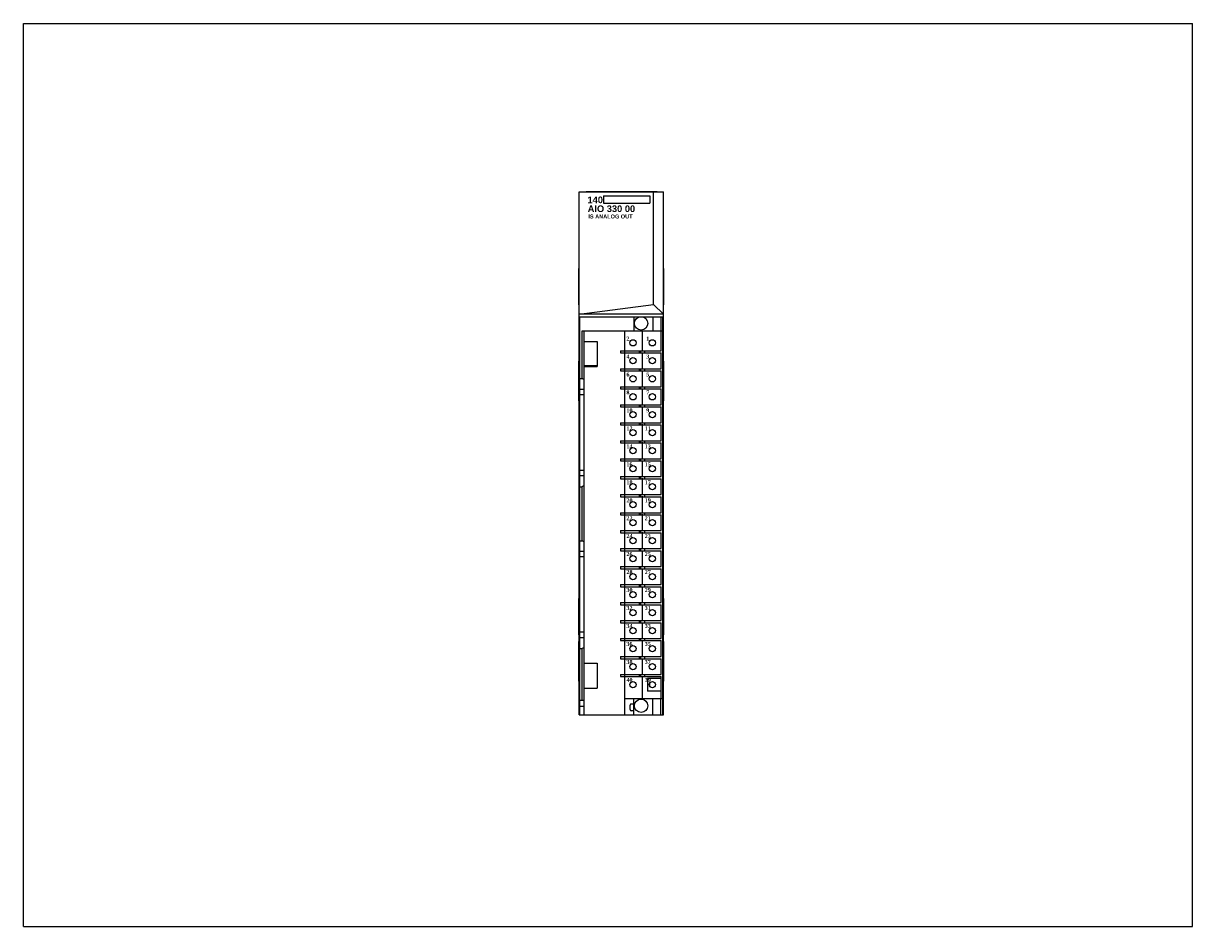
# Model space of a CAD drawing. Extents: x 0 to 22, y 0 to 27.4.
import ezdxf

# ---------------------------------------------------------------- set-up
doc = ezdxf.new("R2010")
doc.units = 0
doc.header["$LTSCALE"] = 1.21
doc.header["$MEASUREMENT"] = 0
doc.layers.get('0').update_dxf_attribs({"linetype": 'CONTINUOUS'})

msp = doc.modelspace()

# ---------------------------------------------------------------- linework, layer by layer
for p, q in [((0, 0), (0, 17)), ((0, 17), (22, 17)), ((22, 0), (22, 17)), ((10.458, 3.989), (10.458, 13.832)), ((10.458, 13.832), (12.046, 13.832)), ((10.588, 13.832), (10.588, 13.837)), ((10.588, 13.837), (11.927, 13.837)), ((10.917, 13.753), (10.917, 13.618)), ((10.917, 13.753), (11.786, 13.753)), ((11.786, 13.753), (11.786, 13.617)), ((11.859, 11.711), (11.859, 13.832)), ((11.927, 13.832), (11.927, 13.837)), ((12.046, 3.989), (12.046, 13.832)), ((10.917, 13.617), (11.786, 13.617)), ((10.452, 11.7), (10.452, 12.389)), ((10.458, 12.389), (10.452, 12.389)), ((12.046, 12.389), (12.052, 12.389)), ((12.052, 11.7), (12.052, 12.389)), ((10.458, 11.7), (10.452, 11.7)), ((10.458, 11.524), (11.859, 11.711)), ((11.859, 11.711), (12.046, 11.524)), ((12.046, 11.7), (12.052, 11.7)), ((12.046, 11.524), (10.458, 11.524)), ((10.472, 3.989), (10.472, 11.479)), ((10.472, 11.479), (11.616, 11.479)), ((11.486, 11.479), (11.486, 11.212)), ((11.63, 11.479), (12.041, 11.479)), ((11.845, 11.479), (11.845, 11.212)), ((11.994, 11.479), (11.994, 11.212)), ((12.033, 11.212), (12.033, 11.479)), ((12.042, 11.459), (12.041, 11.479)), ((12.042, 3.989), (12.042, 11.459)), ((11.647, 10.847), (11.647, 11.221)), ((10.512, 10.315), (10.512, 11.212)), ((10.512, 11.212), (12.033, 11.212)), ((10.551, 3.989), (10.551, 11.212)), ((10.551, 11.015), (10.797, 11.015)), ((10.797, 11.015), (10.797, 10.543)), ((11.317, 10.839), (11.317, 11.212)), ((12.002, 10.839), (12.002, 11.212)), ((12.034, 4.291), (12.034, 11.212)), ((11.235, 10.839), (11.235, 10.799)), ((11.235, 10.839), (12.002, 10.839)), ((11.235, 10.799), (12.002, 10.799)), ((11.313, 10.839), (11.313, 10.799)), ((11.317, 10.5), (11.317, 10.799)), ((11.589, 10.839), (11.589, 10.799)), ((11.609, 10.839), (11.609, 10.799)), ((11.647, 10.509), (11.647, 10.808)), ((11.687, 10.839), (11.687, 10.799)), ((12.002, 10.5), (12.002, 10.799)), ((10.451, 9.895), (10.451, 10.645)), ((10.451, 10.645), (10.458, 10.645)), ((10.456, 9.895), (10.456, 10.645)), ((12.046, 10.645), (12.051, 10.645)), ((12.051, 9.895), (12.051, 10.645)), ((10.451, 10.52), (10.456, 10.52)), ((10.787, 10.552), (10.551, 10.552)), ((10.551, 10.543), (10.797, 10.543)), ((10.787, 10.552), (10.787, 10.543)), ((11.235, 10.5), (11.235, 10.461)), ((11.235, 10.5), (12.002, 10.5)), ((11.235, 10.461), (12.002, 10.461)), ((11.313, 10.5), (11.313, 10.461)), ((11.317, 10.161), (11.317, 10.461)), ((11.589, 10.5), (11.589, 10.461)), ((11.609, 10.5), (11.609, 10.461)), ((11.647, 10.17), (11.647, 10.469)), ((11.687, 10.5), (11.687, 10.461)), ((12.002, 10.161), (12.002, 10.461)), ((12.046, 10.52), (12.051, 10.52)), ((10.472, 10.315), (10.512, 10.315)), ((10.551, 10.293), (10.512, 10.315)), ((11.235, 10.161), (11.235, 10.122)), ((11.235, 10.161), (12.002, 10.161)), ((11.235, 10.122), (12.002, 10.122)), ((11.313, 10.161), (11.313, 10.122)), ((11.317, 9.823), (11.317, 10.122)), ((11.589, 10.161), (11.589, 10.122)), ((11.609, 10.161), (11.609, 10.122)), ((11.647, 9.832), (11.647, 10.131)), ((11.687, 10.161), (11.687, 10.122)), ((12.002, 9.823), (12.002, 10.122)), ((10.451, 10.02), (10.456, 10.02)), ((10.551, 10.111), (10.472, 10.111)), ((10.551, 10.009), (10.472, 10.009)), ((12.046, 10.02), (12.051, 10.02)), ((10.451, 9.895), (10.458, 9.895)), ((11.235, 9.823), (11.235, 9.783)), ((11.235, 9.823), (12.002, 9.823)), ((11.235, 9.783), (12.002, 9.783)), ((11.313, 9.823), (11.313, 9.783)), ((11.317, 9.484), (11.317, 9.783)), ((11.589, 9.823), (11.589, 9.783)), ((11.609, 9.823), (11.609, 9.783)), ((11.647, 9.493), (11.647, 9.792)), ((11.687, 9.823), (11.687, 9.783)), ((12.002, 9.484), (12.002, 9.783)), ((12.051, 9.895), (12.046, 9.895)), ((11.235, 9.484), (11.235, 9.445)), ((11.235, 9.484), (12.002, 9.484)), ((11.313, 9.484), (11.313, 9.445)), ((11.589, 9.484), (11.589, 9.445)), ((11.609, 9.484), (11.609, 9.445)), ((11.687, 9.484), (11.687, 9.445)), ((11.235, 9.445), (12.002, 9.445)), ((11.317, 9.146), (11.317, 9.445)), ((11.647, 9.154), (11.647, 9.454)), ((12.002, 9.146), (12.002, 9.445)), ((11.235, 9.146), (11.235, 9.106)), ((11.235, 9.146), (12.002, 9.146)), ((11.235, 9.106), (12.002, 9.106)), ((11.313, 9.146), (11.313, 9.106)), ((11.317, 8.807), (11.317, 9.106)), ((11.589, 9.146), (11.589, 9.106)), ((11.609, 9.146), (11.609, 9.106)), ((11.647, 8.816), (11.647, 9.115)), ((11.687, 9.146), (11.687, 9.106)), ((12.002, 8.807), (12.002, 9.106)), ((11.235, 8.807), (11.235, 8.768)), ((11.235, 8.807), (12.002, 8.807)), ((11.313, 8.807), (11.313, 8.768)), ((11.589, 8.807), (11.589, 8.768)), ((11.609, 8.807), (11.609, 8.768)), ((11.687, 8.807), (11.687, 8.768)), ((10.551, 8.586), (10.472, 8.586)), ((11.235, 8.768), (12.002, 8.768)), ((11.317, 8.469), (11.317, 8.768)), ((11.647, 8.477), (11.647, 8.776)), ((12.002, 8.469), (12.002, 8.768)), ((10.551, 8.484), (10.472, 8.484)), ((11.235, 8.469), (12.002, 8.469)), ((11.235, 8.469), (11.235, 8.429)), ((11.235, 8.429), (12.002, 8.429)), ((11.313, 8.469), (11.313, 8.429)), ((11.317, 8.13), (11.317, 8.429)), ((11.589, 8.469), (11.589, 8.429)), ((11.609, 8.469), (11.609, 8.429)), ((11.647, 8.139), (11.647, 8.438)), ((11.687, 8.469), (11.687, 8.429)), ((12.002, 8.13), (12.002, 8.429)), ((10.472, 8.28), (10.512, 8.28)), ((10.551, 8.302), (10.512, 8.28)), ((10.512, 7.264), (10.512, 8.28)), ((11.235, 8.13), (12.002, 8.13)), ((11.235, 8.13), (11.235, 8.091)), ((11.235, 8.091), (12.002, 8.091)), ((11.313, 8.13), (11.313, 8.091)), ((11.317, 7.791), (11.317, 8.091)), ((11.589, 8.13), (11.589, 8.091)), ((11.609, 8.13), (11.609, 8.091)), ((11.647, 7.8), (11.647, 8.099)), ((11.687, 8.13), (11.687, 8.091)), ((12.002, 7.791), (12.002, 8.091)), ((11.235, 7.791), (12.002, 7.791)), ((11.235, 7.791), (11.235, 7.752)), ((11.235, 7.752), (12.002, 7.752)), ((11.313, 7.791), (11.313, 7.752)), ((11.317, 7.453), (11.317, 7.752)), ((11.589, 7.791), (11.589, 7.752)), ((11.609, 7.791), (11.609, 7.752)), ((11.647, 7.462), (11.647, 7.761)), ((11.687, 7.791), (11.687, 7.752)), ((12.002, 7.453), (12.002, 7.752)), ((10.472, 7.264), (10.512, 7.264)), ((10.551, 7.241), (10.512, 7.264)), ((11.235, 7.453), (12.002, 7.453)), ((11.235, 7.453), (11.235, 7.413)), ((11.235, 7.413), (12.002, 7.413)), ((11.313, 7.453), (11.313, 7.413)), ((11.317, 7.114), (11.317, 7.413)), ((11.589, 7.453), (11.589, 7.413)), ((11.609, 7.453), (11.609, 7.413)), ((11.647, 7.123), (11.647, 7.422)), ((11.687, 7.453), (11.687, 7.413)), ((12.002, 7.114), (12.002, 7.413)), ((10.551, 7.059), (10.472, 7.059)), ((11.235, 7.114), (12.002, 7.114)), ((11.235, 7.114), (11.235, 7.075)), ((11.235, 7.075), (12.002, 7.075)), ((11.313, 7.114), (11.313, 7.075)), ((11.317, 6.776), (11.317, 7.075)), ((11.589, 7.114), (11.589, 7.075)), ((11.609, 7.114), (11.609, 7.075)), ((11.647, 6.767), (11.647, 7.066)), ((11.687, 7.114), (11.687, 7.075)), ((12.002, 6.776), (12.002, 7.075)), ((10.551, 6.957), (10.472, 6.957)), ((11.235, 6.776), (12.002, 6.776)), ((11.235, 6.776), (11.235, 6.736)), ((11.235, 6.736), (12.002, 6.736)), ((11.313, 6.776), (11.313, 6.736)), ((11.317, 6.437), (11.317, 6.736)), ((11.589, 6.776), (11.589, 6.736)), ((11.609, 6.776), (11.609, 6.736)), ((11.647, 6.428), (11.647, 6.727)), ((11.687, 6.776), (11.687, 6.736)), ((12.002, 6.437), (12.002, 6.736)), ((11.235, 6.437), (12.002, 6.437)), ((11.235, 6.437), (11.235, 6.398)), ((11.235, 6.398), (12.002, 6.398)), ((11.313, 6.437), (11.313, 6.398)), ((11.317, 6.098), (11.317, 6.398)), ((11.589, 6.437), (11.589, 6.398)), ((11.609, 6.437), (11.609, 6.398)), ((11.647, 6.09), (11.647, 6.389)), ((11.687, 6.437), (11.687, 6.398)), ((12.002, 6.098), (12.002, 6.398)), ((10.458, 6.178), (10.452, 6.178)), ((10.452, 5.489), (10.452, 6.178)), ((12.046, 6.178), (12.052, 6.178)), ((12.052, 5.489), (12.052, 6.178)), ((11.235, 6.098), (12.002, 6.098)), ((11.235, 6.098), (11.235, 6.059)), ((11.235, 6.059), (12.002, 6.059)), ((11.313, 6.098), (11.313, 6.059)), ((11.317, 5.76), (11.317, 6.059)), ((11.589, 6.098), (11.589, 6.059)), ((11.609, 6.098), (11.609, 6.059)), ((11.647, 5.751), (11.647, 6.05)), ((11.687, 6.098), (11.687, 6.059)), ((12.002, 5.76), (12.002, 6.059)), ((11.235, 5.76), (12.002, 5.76)), ((11.235, 5.76), (11.235, 5.72)), ((11.235, 5.72), (12.002, 5.72)), ((11.313, 5.76), (11.313, 5.72)), ((11.317, 5.421), (11.317, 5.72)), ((11.589, 5.76), (11.589, 5.72)), ((11.609, 5.76), (11.609, 5.72)), ((11.687, 5.76), (11.687, 5.72)), ((12.002, 5.421), (12.002, 5.72)), ((10.551, 5.539), (10.472, 5.539)), ((11.647, 5.413), (11.647, 5.712)), ((10.451, 5.369), (10.458, 5.369)), ((10.451, 4.619), (10.451, 5.369)), ((10.458, 5.489), (10.452, 5.489)), ((10.456, 4.619), (10.456, 5.369)), ((10.551, 5.437), (10.472, 5.437)), ((11.235, 5.421), (12.002, 5.421)), ((11.235, 5.421), (11.235, 5.382)), ((11.235, 5.382), (12.002, 5.382)), ((11.313, 5.421), (11.313, 5.382)), ((11.317, 5.083), (11.317, 5.382)), ((11.589, 5.421), (11.589, 5.382)), ((11.609, 5.421), (11.609, 5.382)), ((11.647, 5.074), (11.647, 5.373)), ((11.687, 5.421), (11.687, 5.382)), ((12.002, 5.083), (12.002, 5.382)), ((12.046, 5.489), (12.052, 5.489)), ((12.046, 5.369), (12.051, 5.369)), ((12.051, 4.619), (12.051, 5.369)), ((10.451, 5.244), (10.456, 5.244)), ((10.472, 5.232), (10.512, 5.232)), ((10.551, 5.255), (10.512, 5.232)), ((10.512, 4.265), (10.512, 5.232)), ((11.235, 5.083), (12.002, 5.083)), ((11.235, 5.083), (11.235, 5.043)), ((11.313, 5.083), (11.313, 5.043)), ((11.589, 5.083), (11.589, 5.043)), ((11.609, 5.083), (11.609, 5.043)), ((11.687, 5.083), (11.687, 5.043)), ((12.046, 5.244), (12.051, 5.244)), ((10.551, 4.961), (10.797, 4.961)), ((10.797, 4.961), (10.797, 4.488)), ((11.235, 5.043), (12.002, 5.043)), ((11.317, 4.744), (11.317, 5.043)), ((11.647, 4.735), (11.647, 5.035)), ((12.002, 4.744), (12.002, 5.043)), ((10.451, 4.744), (10.456, 4.744)), ((11.235, 4.744), (12.002, 4.744)), ((11.235, 4.744), (11.235, 4.705)), ((11.235, 4.705), (12.002, 4.705)), ((11.313, 4.744), (11.313, 4.705)), ((11.317, 3.989), (11.317, 4.705)), ((11.589, 4.744), (11.589, 4.705)), ((11.609, 4.744), (11.609, 4.705)), ((11.647, 4.283), (11.647, 4.696)), ((11.687, 4.744), (11.687, 4.705)), ((12.002, 4.673), (11.741, 4.673)), ((11.741, 4.673), (11.741, 4.433)), ((12.002, 4.291), (12.002, 4.705)), ((12.046, 4.744), (12.051, 4.744)), ((10.451, 4.619), (10.458, 4.619)), ((10.551, 4.488), (10.797, 4.488)), ((12.002, 4.433), (11.741, 4.433)), ((12.051, 4.619), (12.046, 4.619)), ((10.472, 4.265), (10.551, 4.265)), ((11.317, 4.291), (12.034, 4.291)), ((11.486, 4.189), (11.437, 4.189)), ((11.486, 3.989), (11.486, 4.291)), ((11.845, 3.989), (11.845, 4.291)), ((11.994, 3.989), (11.994, 4.291)), ((12.033, 3.989), (12.033, 4.291)), ((10.458, 3.989), (12.046, 3.989)), ((10.551, 4.146), (10.472, 4.146)), ((11.417, 4.084), (11.417, 4.17)), ((11.486, 4.064), (11.437, 4.064)), ((0, 0), (22, 0))]:
    msp.add_line(p, q)
for centre, radius in [((11.623, 11.354), 0.125), ((11.47, 10.988), 0.0591), ((11.835, 10.988), 0.0591), ((11.47, 10.65), 0.0591), ((11.835, 10.65), 0.0591), ((11.47, 10.311), 0.0591), ((11.835, 10.311), 0.0591), ((11.47, 9.972), 0.0591), ((11.835, 9.972), 0.0591), ((11.47, 9.634), 0.0591), ((11.835, 9.634), 0.0591), ((11.47, 9.295), 0.0591), ((11.835, 9.295), 0.0591), ((11.47, 8.957), 0.0591), ((11.835, 8.957), 0.0591), ((11.47, 8.618), 0.0591), ((11.835, 8.618), 0.0591), ((11.47, 8.28), 0.0591), ((11.835, 8.28), 0.0591), ((11.47, 7.941), 0.0591), ((11.835, 7.941), 0.0591), ((11.47, 7.602), 0.0591), ((11.835, 7.602), 0.0591), ((11.47, 7.264), 0.0591), ((11.835, 7.264), 0.0591), ((11.47, 6.925), 0.0591), ((11.835, 6.925), 0.0591), ((11.47, 6.587), 0.0591), ((11.835, 6.587), 0.0591), ((11.47, 6.248), 0.0591), ((11.835, 6.248), 0.0591), ((11.47, 5.909), 0.0591), ((11.835, 5.909), 0.0591), ((11.47, 5.571), 0.0591), ((11.835, 5.571), 0.0591), ((11.47, 5.232), 0.0591), ((11.835, 5.232), 0.0591), ((11.47, 4.894), 0.0591), ((11.835, 4.894), 0.0591), ((11.47, 4.555), 0.0591), ((11.835, 4.555), 0.0591), ((11.623, 4.157), 0.125)]:
    msp.add_circle(centre, radius)
for centre, radius, start, end in [((11.847, 4.555), 0.0689, 146.4876, 214.153), ((11.437, 4.17), 0.0197, 90, 180), ((11.252, 4.246), 0.185, 333.0613, 341.0926), ((11.437, 4.084), 0.0197, 180, 270)]:
    msp.add_arc(centre, radius, start, end)

# ---------------------------------------------------------------- texts
at = {"attachment_point": 1}
for s, insert, char_height, width in [('\\fArial|b1|i0|c0|p34;140', (10.614, 13.741), 0.125, 0.28225), ('{\\fArial|b1|i0|c0|p34;AIO 330 00}', (10.618, 13.574), 0.125, 1.125), ('{\\fArial|b1|i0|c0|p34;IS ANALOG OUT}', (10.63, 13.403), 0.075, 0.9106)]:
    msp.add_mtext(s, dxfattribs=dict(at, insert=insert, char_height=char_height, width=width))
at = {"insert": (11.347, 11.105), "char_height": 0.075, "width": 0.6271, "attachment_point": 1, "line_spacing_factor": 2.704}
msp.add_mtext('{\\fTimes New Roman|b1|i0|c0|p18;2           1\\P4           3\\P6           5\\P8           7\\P10         9\\P12        11\\P14        13\\P16        15\\P18        17\\P20        19\\P22        21\\P24        23\\P26        25\\P28        27\\P30        29\\P32        31\\P34        33\\P36        35\\P38        37\\P40        39}', dxfattribs=at)

doc.saveas('drawing.dxf')
